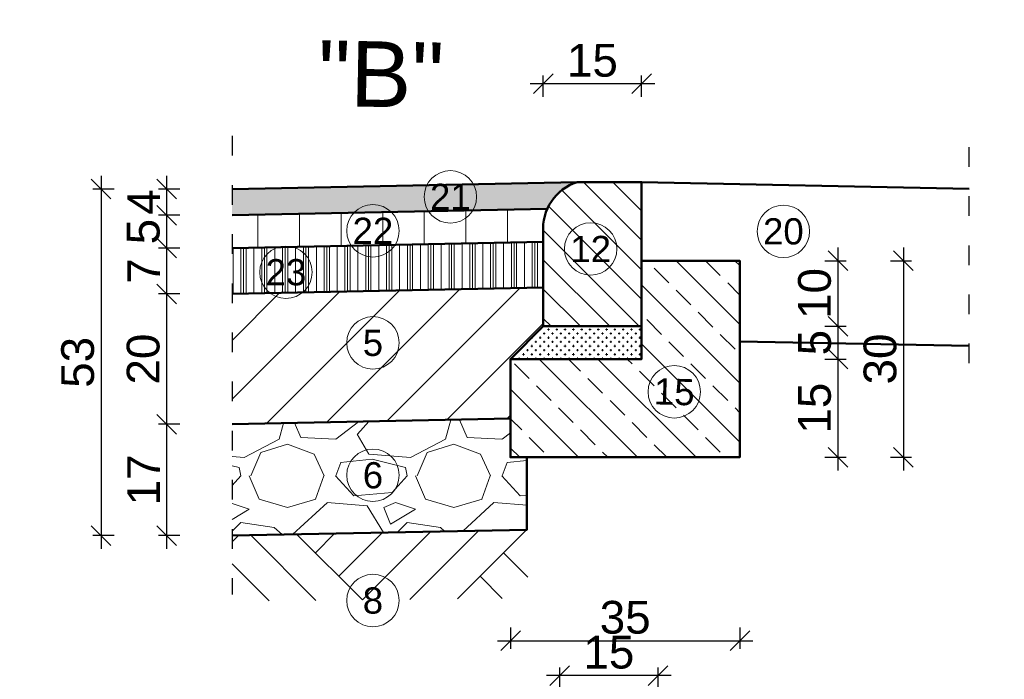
# Model space of a CAD drawing. Extents: x 8014 to 6635291, y -5609 to 5765892.
# Tile 90 of 151: x 6601047 to 6601197, y 5732565 to 5732665. Entities that reach past the tile are written whole.
import ezdxf
from ezdxf.enums import TextEntityAlignment as Align

# ---------------------------------------------------------------- set-up
doc = ezdxf.new("R2010")
doc.units = 0
doc.header["$PDSIZE"] = 0.75
doc.linetypes.add('ACAD_ISO03W100', pattern=[30, 12, -18])
doc.layers.get('0').update_dxf_attribs({"linetype": 'CONTINUOUS'})
doc.layers.get('Defpoints').update_dxf_attribs({"linetype": 'CONTINUOUS'})
doc.layers.add('a_zieleń', color=80, linetype='CONTINUOUS')
doc.layers.add('trasko konstrukcja', color=7, linetype='CONTINUOUS', lineweight=5)
doc.styles.add('Arial', font='arial.ttf')
doc.dimstyles.new('1-50', dxfattribs={"dimtxt": 5, "dimasz": 3, "dimexe": 1.25, "dimexo": 0.625, "dimgap": 1, "dimtad": 1, "dimdec": 0, "dimrnd": 0.5, "dimtxsty": 'Arial', "dimblk": 'OBLIQUE', "dimcen": 2, "dimdle": 2, "dimclrd": 7, "dimclrt": 7, "dimadec": 0, "dimazin": 0, "dimtfac": 1, "dimtdec": 0, "dimtmove": 0, "dimatfit": 3, "dimldrblk": 'ARCHTICK', "dimfxl": 2, "dimfxlon": 1, "dimarcsym": 0})

# ---------------------------------------------------------------- blocks, each defined once
blk = doc.blocks.new('_Oblique')
at = {"color": 0, "linetype": 'ByBlock', "lineweight": -2}
blk.add_line((-0.5, -0.5), (0.5, 0.5), dxfattribs=at)
blk = doc.blocks.new('*D581')
at = {"color": 0, "lineweight": -2}
for p, q in [((6601069.55, 5732641.42), (6601069.55, 5732633.42)), ((6601071.55, 5732639.42), (6601068.3, 5732639.42)), ((6601071.55, 5732635.42), (6601068.3, 5732635.42))]:
    blk.add_line(p, q, dxfattribs=at)
at = {"layer": 'Defpoints', "color": 0}
for p in [(6601079.55, 5732639.42), (6601069.55, 5732635.42), (6601079.55, 5732635.42)]:
    blk.add_point(p, dxfattribs=at)
at = {"color": 0, "lineweight": -2, "xscale": 3, "yscale": 3, "zscale": 3}
for p, rotation in [((6601069.55, 5732639.42), 90), ((6601069.55, 5732635.42), 270)]:
    blk.add_blockref('_Oblique', p, dxfattribs=dict(at, rotation=rotation))
at = {"color": 0, "lineweight": 9, "insert": (6601066.05, 5732637.42), "char_height": 5, "attachment_point": 5, "rotation": 90, "style": 'Arial'}
blk.add_mtext('4', dxfattribs=at)
blk = doc.blocks.new('_Dot')
at = {"color": 0, "linetype": 'ByBlock', "lineweight": -2}
blk.add_line((-0.5, 0), (-1, 0), dxfattribs=at)
at = {"color": 0, "linetype": 'ByBlock', "const_width": 0.5}
blk.add_lwpolyline([(-0.25, 0, 1), (0.25, 0, 1)], format="xyb", close=True, dxfattribs=at)
blk = doc.blocks.new('*D582')
at = {"color": 0, "lineweight": -2}
for p, q in [((6601069.55, 5732637.42), (6601069.55, 5732628.42)), ((6601071.55, 5732635.42), (6601068.3, 5732635.42)), ((6601071.55, 5732630.42), (6601068.3, 5732630.42))]:
    blk.add_line(p, q, dxfattribs=at)
at = {"layer": 'Defpoints', "color": 0}
for p in [(6601079.55, 5732635.42), (6601069.55, 5732630.42), (6601079.55, 5732630.42)]:
    blk.add_point(p, dxfattribs=at)
at = {"color": 0, "lineweight": -2, "xscale": 3, "yscale": 3, "zscale": 3}
for p, rotation in [((6601069.55, 5732635.42), 90), ((6601069.55, 5732630.42), 270)]:
    blk.add_blockref('_Oblique', p, dxfattribs=dict(at, rotation=rotation))
at = {"color": 0, "lineweight": 9, "insert": (6601066.01, 5732632.92), "char_height": 5, "attachment_point": 5, "rotation": 90, "style": 'Arial'}
blk.add_mtext('5', dxfattribs=at)
blk = doc.blocks.new('*D583')
at = {"color": 0, "lineweight": -2}
for p, q in [((6601069.55, 5732632.42), (6601069.55, 5732621.42)), ((6601071.55, 5732630.42), (6601068.3, 5732630.42)), ((6601071.55, 5732623.42), (6601068.3, 5732623.42))]:
    blk.add_line(p, q, dxfattribs=at)
at = {"layer": 'Defpoints', "color": 0}
for p in [(6601079.55, 5732630.42), (6601069.55, 5732623.42), (6601079.21, 5732623.42)]:
    blk.add_point(p, dxfattribs=at)
at = {"color": 0, "lineweight": -2, "xscale": 3, "yscale": 3, "zscale": 3}
for p, rotation in [((6601069.55, 5732630.42), 90), ((6601069.55, 5732623.42), 270)]:
    blk.add_blockref('_Oblique', p, dxfattribs=dict(at, rotation=rotation))
at = {"color": 0, "lineweight": 9, "insert": (6601066.05, 5732626.92), "char_height": 5, "attachment_point": 5, "rotation": 90, "style": 'Arial'}
blk.add_mtext('7', dxfattribs=at)
blk = doc.blocks.new('*D584')
at = {"color": 0, "lineweight": -2}
for p, q in [((6601069.55, 5732605.53), (6601069.55, 5732584.53)), ((6601071.55, 5732603.53), (6601068.3, 5732603.53)), ((6601071.55, 5732586.53), (6601068.3, 5732586.53))]:
    blk.add_line(p, q, dxfattribs=at)
at = {"layer": 'Defpoints', "color": 0}
for p in [(6601079.55, 5732603.53), (6601069.55, 5732586.53), (6601079.55, 5732586.53)]:
    blk.add_point(p, dxfattribs=at)
at = {"color": 0, "lineweight": -2, "xscale": 3, "yscale": 3, "zscale": 3}
for p, rotation in [((6601069.55, 5732603.53), 90), ((6601069.55, 5732586.53), 270)]:
    blk.add_blockref('_Oblique', p, dxfattribs=dict(at, rotation=rotation))
at = {"color": 0, "lineweight": 9, "insert": (6601066.04, 5732595.03), "char_height": 5, "attachment_point": 5, "rotation": 90, "style": 'Arial'}
blk.add_mtext('17', dxfattribs=at)
blk = doc.blocks.new('*D585')
at = {"color": 0, "lineweight": -2}
for p, q in [((6601059.55, 5732641.42), (6601059.55, 5732584.53)), ((6601061.55, 5732639.42), (6601058.3, 5732639.42)), ((6601061.55, 5732586.53), (6601058.3, 5732586.53))]:
    blk.add_line(p, q, dxfattribs=at)
at = {"layer": 'Defpoints', "color": 0}
for p in [(6601079.55, 5732639.42), (6601059.55, 5732586.53), (6601079.55, 5732586.53)]:
    blk.add_point(p, dxfattribs=at)
at = {"color": 0, "lineweight": -2, "xscale": 3, "yscale": 3, "zscale": 3}
for p, rotation in [((6601059.55, 5732639.42), 90), ((6601059.55, 5732586.53), 270)]:
    blk.add_blockref('_Oblique', p, dxfattribs=dict(at, rotation=rotation))
at = {"color": 0, "lineweight": 9, "insert": (6601056, 5732612.97), "char_height": 5, "attachment_point": 5, "rotation": 90, "style": 'Arial'}
blk.add_mtext('53', dxfattribs=at)
blk = doc.blocks.new('*D586')
at = {"color": 0, "lineweight": -2}
for p, q in [((6601172.01, 5732630.48), (6601172.01, 5732616.48)), ((6601170.01, 5732628.48), (6601173.26, 5732628.48)), ((6601170.01, 5732618.48), (6601173.26, 5732618.48))]:
    blk.add_line(p, q, dxfattribs=at)
at = {"layer": 'Defpoints', "color": 0}
for p in [(6601142.04, 5732628.48), (6601137.01, 5732618.48), (6601172.01, 5732618.48)]:
    blk.add_point(p, dxfattribs=at)
at = {"color": 0, "lineweight": -2, "xscale": 3, "yscale": 3, "zscale": 3}
for p, rotation in [((6601172.01, 5732628.48), 90), ((6601172.01, 5732618.48), 270)]:
    blk.add_blockref('_Oblique', p, dxfattribs=dict(at, rotation=rotation))
at = {"color": 0, "lineweight": 9, "insert": (6601168.46, 5732623.48), "char_height": 5, "attachment_point": 5, "rotation": 90, "style": 'Arial'}
blk.add_mtext('10', dxfattribs=at)
blk = doc.blocks.new('_ArchTick')
at = {"color": 0, "linetype": 'ByBlock', "const_width": 0.15}
blk.add_lwpolyline([(-0.5, -0.5), (0.5, 0.5)], dxfattribs=at)
blk = doc.blocks.new('*D587')
at = {"color": 0, "lineweight": -2}
for p, q in [((6601172.01, 5732620.48), (6601172.01, 5732611.48)), ((6601170.01, 5732618.48), (6601173.26, 5732618.48)), ((6601170.01, 5732613.48), (6601173.26, 5732613.48))]:
    blk.add_line(p, q, dxfattribs=at)
at = {"layer": 'Defpoints', "color": 0}
for p in [(6601137.01, 5732618.48), (6601137.01, 5732613.48), (6601172.01, 5732613.48)]:
    blk.add_point(p, dxfattribs=at)
at = {"color": 0, "lineweight": -2, "xscale": 3, "yscale": 3, "zscale": 3}
for p, rotation in [((6601172.01, 5732618.48), 90), ((6601172.01, 5732613.48), 270)]:
    blk.add_blockref('_Oblique', p, dxfattribs=dict(at, rotation=rotation))
at = {"color": 0, "lineweight": 9, "insert": (6601168.47, 5732615.98), "char_height": 5, "attachment_point": 5, "rotation": 90, "style": 'Arial'}
blk.add_mtext('5', dxfattribs=at)
blk = doc.blocks.new('*D588')
at = {"color": 0, "lineweight": -2}
for p, q in [((6601172.01, 5732615.48), (6601172.01, 5732596.48)), ((6601170.01, 5732613.48), (6601173.26, 5732613.48)), ((6601170.01, 5732598.48), (6601173.26, 5732598.48))]:
    blk.add_line(p, q, dxfattribs=at)
at = {"layer": 'Defpoints', "color": 0}
for p in [(6601137.01, 5732613.48), (6601137.01, 5732598.48), (6601172.01, 5732598.48)]:
    blk.add_point(p, dxfattribs=at)
at = {"color": 0, "lineweight": -2, "xscale": 3, "yscale": 3, "zscale": 3}
for p, rotation in [((6601172.01, 5732613.48), 90), ((6601172.01, 5732598.48), 270)]:
    blk.add_blockref('_Oblique', p, dxfattribs=dict(at, rotation=rotation))
at = {"color": 0, "lineweight": 9, "insert": (6601168.46, 5732605.98), "char_height": 5, "attachment_point": 5, "rotation": 90, "style": 'Arial'}
blk.add_mtext('15', dxfattribs=at)
blk = doc.blocks.new('*D589')
at = {"color": 0, "lineweight": -2}
for p, q in [((6601182.01, 5732630.48), (6601182.01, 5732596.48)), ((6601180.01, 5732628.48), (6601183.26, 5732628.48)), ((6601180.01, 5732598.48), (6601183.26, 5732598.48))]:
    blk.add_line(p, q, dxfattribs=at)
at = {"layer": 'Defpoints', "color": 0}
for p in [(6601152.01, 5732628.48), (6601152.01, 5732598.48), (6601182.01, 5732598.48)]:
    blk.add_point(p, dxfattribs=at)
at = {"color": 0, "lineweight": -2, "xscale": 3, "yscale": 3, "zscale": 3}
for p, rotation in [((6601182.01, 5732628.48), 90), ((6601182.01, 5732598.48), 270)]:
    blk.add_blockref('_Oblique', p, dxfattribs=dict(at, rotation=rotation))
at = {"color": 0, "lineweight": 9, "insert": (6601178.46, 5732613.48), "char_height": 5, "attachment_point": 5, "rotation": 90, "style": 'Arial'}
blk.add_mtext('30', dxfattribs=at)
blk = doc.blocks.new('*D590')
at = {"color": 0, "lineweight": -2}
for p, q in [((6601144.04, 5732655.48), (6601125.04, 5732655.48)), ((6601127.04, 5732653.48), (6601127.04, 5732656.73)), ((6601142.04, 5732653.48), (6601142.04, 5732656.73))]:
    blk.add_line(p, q, dxfattribs=at)
at = {"layer": 'Defpoints', "color": 0}
for p in [(6601127.04, 5732655.48), (6601127.04, 5732635.48), (6601142.04, 5732635.48)]:
    blk.add_point(p, dxfattribs=at)
at = {"color": 0, "lineweight": -2, "xscale": 3, "yscale": 3, "zscale": 3, "rotation": 180}
blk.add_blockref('_Oblique', (6601127.04, 5732655.48), dxfattribs=at)
at = {"color": 0, "lineweight": -2, "xscale": 3, "yscale": 3, "zscale": 3}
blk.add_blockref('_Oblique', (6601142.04, 5732655.48), dxfattribs=at)
at = {"color": 0, "lineweight": 13, "insert": (6601134.54, 5732659.03), "char_height": 5, "attachment_point": 5, "style": 'Arial'}
blk.add_mtext('15', dxfattribs=at)
blk = doc.blocks.new('*D591')
at = {"color": 0, "lineweight": -2}
for p, q in [((6601122.04, 5732572.48), (6601122.04, 5732569.23)), ((6601157.04, 5732572.48), (6601157.04, 5732569.23)), ((6601120.04, 5732570.48), (6601159.04, 5732570.48))]:
    blk.add_line(p, q, dxfattribs=at)
at = {"layer": 'Defpoints', "color": 0}
for p in [(6601122.04, 5732590.48), (6601157.04, 5732590.48), (6601157.04, 5732570.48)]:
    blk.add_point(p, dxfattribs=at)
at = {"color": 0, "lineweight": -2, "xscale": 3, "yscale": 3, "zscale": 3, "rotation": 180}
blk.add_blockref('_Oblique', (6601122.04, 5732570.48), dxfattribs=at)
at = {"color": 0, "lineweight": -2, "xscale": 3, "yscale": 3, "zscale": 3}
blk.add_blockref('_Oblique', (6601157.04, 5732570.48), dxfattribs=at)
at = {"color": 0, "lineweight": 9, "insert": (6601139.54, 5732574.03), "char_height": 5, "attachment_point": 5, "style": 'Arial'}
blk.add_mtext('35', dxfattribs=at)
blk = doc.blocks.new('*D623')
at = {"color": 0, "lineweight": -2}
for p, q in [((6601069.55, 5732625.42), (6601069.55, 5732601.53)), ((6601071.55, 5732623.42), (6601068.3, 5732623.42)), ((6601071.55, 5732603.53), (6601068.3, 5732603.53))]:
    blk.add_line(p, q, dxfattribs=at)
at = {"layer": 'Defpoints', "color": 0}
for p in [(6601079.21, 5732623.42), (6601069.55, 5732603.53), (6601079.55, 5732603.53)]:
    blk.add_point(p, dxfattribs=at)
at = {"color": 0, "lineweight": -2, "xscale": 3, "yscale": 3, "zscale": 3}
for p, rotation in [((6601069.55, 5732623.42), 90), ((6601069.55, 5732603.53), 270)]:
    blk.add_blockref('_Oblique', p, dxfattribs=dict(at, rotation=rotation))
at = {"color": 0, "lineweight": 9, "insert": (6601066, 5732613.47), "char_height": 5, "attachment_point": 5, "rotation": 90, "style": 'Arial'}
blk.add_mtext('20', dxfattribs=at)
blk = doc.blocks.new('*D852')
at = {"color": 0, "lineweight": -2}
for p, q in [((6601146.55, 5732565.16), (6601127.55, 5732565.16)), ((6601129.55, 5732563.16), (6601129.55, 5732566.41)), ((6601144.55, 5732563.16), (6601144.55, 5732566.41))]:
    blk.add_line(p, q, dxfattribs=at)
at = {"layer": 'Defpoints', "color": 0}
for p in [(6601129.55, 5732565.16), (6601129.55, 5732545.16), (6601144.55, 5732545.16)]:
    blk.add_point(p, dxfattribs=at)
at = {"color": 0, "lineweight": -2, "xscale": 3, "yscale": 3, "zscale": 3, "rotation": 180}
blk.add_blockref('_Oblique', (6601129.55, 5732565.16), dxfattribs=at)
at = {"color": 0, "lineweight": -2, "xscale": 3, "yscale": 3, "zscale": 3}
blk.add_blockref('_Oblique', (6601144.55, 5732565.16), dxfattribs=at)
at = {"color": 0, "lineweight": 18, "insert": (6601137.05, 5732568.71), "char_height": 5, "attachment_point": 5, "style": 'Arial'}
blk.add_mtext('15', dxfattribs=at)

msp = doc.modelspace()

# ---------------------------------------------------------------- hatches: boundary and pattern name
at = {"lineweight": 15}
h = msp.add_hatch(dxfattribs=at)
h.set_pattern_fill('ANSI31', color=256, style=0)
h.set_pattern_definition([(135, (6601218.5252, 5732222.8375), (2.245064, 2.245064), [])])
edge = h.paths.add_edge_path()
edge.add_line((6601142.035, 5732640.476), (6601142.035, 5732618.476))
edge.add_line((6601142.035, 5732618.476), (6601127.035, 5732618.476))
edge.add_line((6601127.035, 5732618.476), (6601127.035, 5732632.776))
edge.add_arc((6601134.44, 5732633.381), 7.43, 107.26395, 184.6718, ccw=False)
edge.add_line((6601132.235, 5732640.476), (6601142.035, 5732640.476))
h = msp.add_hatch(dxfattribs=at)
h.set_pattern_fill('ANSI33', color=256, style=0)
h.set_pattern_definition([(135, (6601539.086, 5732137.917), (4.49013, 4.49013), []), (135, (6601534.5956, 5732137.917), (4.49013, 4.49013), [3.175, -1.5875])])
h.paths.add_polyline_path([(6601157.035, 5732598.476), (6601122.035, 5732598.476), (6601122.035, 5732613.476), (6601142.035, 5732613.476), (6601142.035, 5732628.476), (6601157.035, 5732628.476)])
h = msp.add_hatch(dxfattribs=at)
h.set_pattern_fill('ANSI31', color=256, scale=2, style=0)
h.set_pattern_definition([(45, (-701.1757, -971.201), (-4.4901280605, 4.4901280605), [])])
h.paths.add_polyline_path([(6601079.548, 5732623.422), (6601079.548, 5732603.526), (6601122.035, 5732604.376), (6601122.035, 5732613.476), (6601127.035, 5732618.476), (6601127.035, 5732624.372)])
h = msp.add_hatch(dxfattribs=at)
h.set_pattern_fill('CROSS', color=256, scale=0.1, style=0)
h.set_pattern_definition([(180, (6601279.74263, 5732250.33687), (-0.635, 0.635), [0.3175, -0.9525]), (90, (6601279.5839, 5732250.1781), (0.635, 0.635), [0.3175, -0.9525])])
h.paths.add_polyline_path([(6601142.035, 5732618.476), (6601142.035, 5732613.476), (6601122.035, 5732613.476), (6601127.035, 5732618.476)])
h = msp.add_hatch(dxfattribs=at)
h.set_pattern_fill('GRAVEL', color=256, style=0)
h.set_pattern_definition([(228.01279, (6603036.5067, 5732595.482), (-203.2, -228.6), [3.41721, -338.30484]), (184.96974, (6603034.2207, 5732592.942), (304.7999999, 25.40000145), [5.86405, -580.5405]), (132.51045, (6603028.3787, 5732592.434), (254.0000001, -279.3999999), [4.13482, -409.34723]), (267.27369, (6603018.4727, 5732586.084), (25.40000005, 508), [5.34005, -528.66437]), (292.833654, (6603018.2187, 5732580.75), (-127, 304.8), [5.23634, -518.39808]), (357.27369, (6603020.2507, 5732575.924), (-508, 25.40000005), [5.34005, -528.66437]), (37.69424, (6603025.5847, 5732575.67), (-330.2, -254), [7.06194, -699.13115]), (72.25533, (6603031.1727, 5732579.988), (177.80000005, 558.8), [6.6672, -660.05257]), (121.429566, (6603033.2047, 5732586.338), (-203.2, 330.2), [5.35813, -530.45546]), (175.23636, (6603030.4107, 5732590.91), (279.4, -25.4), [6.11713, -299.73937]), (222.39744, (6603024.3147, 5732591.418), (-304.8, -279.4), [7.91078, -783.16773]), (138.81407, (6603043.6187, 5732585.83), (-177.8, 152.4), [2.70005, -267.30566]), (171.469234, (6603041.5867, 5732587.608), (330.2, -50.79999994), [5.13682, -508.5464]), (225, (6603036.507, 5732588.37), (-4e-15, -25.4), [3.5921, -32.32893]), (203.1986, (6603034.7287, 5732591.418), (127, 50.8), [1.9344, -191.50622]), (291.8014, (6603032.9507, 5732590.656), (-25.4, 76.2), [2.73566, -134.04753]), (30.96376, (6603033.9667, 5732588.116), (76.2, 50.8), [4.4432, -143.66298]), (161.56505, (6603037.777, 5732590.402), (50.8, -25.4), [3.21287, -77.10898]), (16.38954, (6603018.2187, 5732590.656), (254, 76.2), [4.50088, -445.58827]), (70.34618, (6603022.5367, 5732591.926), (-101.6, -279.4), [3.776, -373.82216]), (293.1986, (6603037.7767, 5732595.482), (-50.8, 127), [3.8688, -189.57184]), (343.61046, (6603039.3007, 5732591.926), (-254, 76.2), [4.50088, -445.58827]), (339.44395, (6603018.2187, 5732574.908), (-127, 50.8), [4.34035, -212.67734]), (294.77514, (6603022.2827, 5732573.384), (-127.0000002, 279.4), [3.63672, -360.03593]), (66.8014, (6603038.0307, 5732570.082), (50.8, 127), [3.8688, -189.57184]), (17.354025, (6603039.5547, 5732573.638), (-330.2, -101.6), [4.25783, -421.52376]), (69.44395, (6603025.5847, 5732570.082), (-50.8, -127), [2.17018, -214.84752]), (101.30993, (6603036.5067, 5732570.082), (-25.4, 101.6), [1.29515, -128.21995]), (165.96376, (6603036.253, 5732571.352), (76.2, -25.4), [5.23634, -99.49055]), (186.009006, (6603031.1727, 5732572.622), (254, 25.4), [4.85267, -480.41365]), (303.69007, (6603033.967, 5732585.83), (-25.4, 50.8), [3.66324, -87.91776]), (353.157227, (6603035.9987, 5732582.782), (431.8, -50.8), [6.39557, -633.1601]), (60.9454, (6603042.3487, 5732582.02), (-101.6, -177.8), [2.61508, -258.89392]), (90, (6603043.619, 5732584.306), (-25.4, 25.4), [1.524, -23.876]), (120.25644, (6603030.6647, 5732573.384), (101.6, -177.8), [3.52867, -349.3394]), (48.01279, (6603028.8867, 5732576.432), (203.2, 228.6), [6.83443, -334.88762]), (0, (6603033.459, 5732581.512), (25.4, 25.4), [6.604, -18.796]), (325.30485, (6603040.0627, 5732581.512), (254.0000001, -177.7999999), [4.0161, -397.59317]), (254.0546, (6603043.3647, 5732579.226), (-25.4, -101.6), [3.6983, -181.2165]), (207.645975, (6603042.3487, 5732575.67), (-482.6, -253.99999997), [6.02145, -596.12464]), (175.42608, (6603037.0147, 5732572.876), (-330.2, 25.4), [6.3703, -630.65846])])
h.paths.add_polyline_path([(6601124.548, 5732598.476), (6601124.548, 5732587.426), (6601079.548, 5732586.526), (6601079.548, 5732603.526), (6601122.035, 5732604.376), (6601122.035, 5732598.476)])
at = {"linetype": 'ByBlock', "lineweight": -2, "transparency": 33554687}
h = msp.add_hatch(dxfattribs=at)
h.set_pattern_fill('AR-PARQ1', color=256, scale=0.1, angle=45)
h.set_pattern_definition([(135, (-1170.526, -3939.073), (-43.10522938, 3e-15), [30.48, -30.48]), (135, (-1166.934, -3935.48), (-43.10522938, 3e-15), [30.48, -30.48]), (135, (-1163.342, -3931.89), (-43.10522938, 3e-15), [30.48, -30.48]), (135, (-1159.75, -3928.297), (-43.10522938, 3e-15), [30.48, -30.48]), (135, (-1156.158, -3924.705), (-43.10522938, 3e-15), [30.48, -30.48]), (135, (-1152.566, -3921.113), (-43.10522938, 3e-15), [30.48, -30.48]), (135, (-1148.974, -3917.52), (-43.10522938, 3e-15), [30.48, -30.48]), (45, (-1192.08, -3917.52), (43.10522938, 0), [30.48, -30.48]), (45, (-1195.67, -3913.928), (43.10522938, 0), [30.48, -30.48]), (45, (-1199.263, -3910.336), (43.10522938, 0), [30.48, -30.48]), (45, (-1202.855, -3906.744), (43.10522938, 0), [30.48, -30.48]), (45, (-1206.447, -3903.152), (43.10522938, 0), [30.48, -30.48]), (45, (-1210.04, -3899.56), (43.10522938, 0), [30.48, -30.48]), (45, (-1213.632, -3895.968), (43.10522938, 0), [30.48, -30.48])])
h.paths.add_polyline_path([(6601079.548, 5732586.526), (6601079.548, 5732576.526), (6601124.757, 5732576.968), (6601124.548, 5732587.426)])
at = {"layer": 'a_zieleń', "transparency": 33554687}
h = msp.add_hatch(dxfattribs=at)
h.set_pattern_fill('ANSI31', color=256, scale=2, angle=0.54156)
h.set_pattern_definition([(45.54155787, (6600987.53512, 5732094.77134), (-0.1784396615, 0.175097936), [])])
edge = h.paths.add_edge_path()
edge.add_line((6601184.523, 5731785.715), (6601184.767, 5731785.473))
edge.add_line((6601184.767, 5731785.473), (6601208.79, 5731802.27))
edge.add_line((6601208.79, 5731802.27), (6601211.05, 5731814.48))
edge.add_line((6601211.05, 5731814.48), (6601142.151, 5731813.823))
edge.add_arc((6601143.698, 5731819.102), 5.501, 253.66034, 270.54751)
edge.add_line((6601143.751, 5731813.601), (6601191.034, 5731814.053))
edge.add_arc((6601191.122, 5731812.113), 1.942, 359.83741, 92.59397, ccw=False)
edge.add_line((6601193.063, 5731812.108), (6601193.074, 5731811.004))
edge.add_line((6601193.074, 5731811.004), (6601197.383, 5731811.045))
edge.add_line((6601197.383, 5731811.045), (6601197.425, 5731806.621))
edge.add_line((6601197.425, 5731806.621), (6601199.732, 5731806.642))
edge.add_line((6601199.732, 5731806.642), (6601199.803, 5731799.171))
edge.add_line((6601199.803, 5731799.171), (6601197.516, 5731797.165))
edge.add_line((6601197.516, 5731797.165), (6601194.216, 5731797.133))
edge.add_line((6601194.216, 5731797.133), (6601194.251, 5731793.47))
edge.add_arc((6601191.538, 5731793.658), 2.72, 281.08945, 356.03579, ccw=False)
edge.add_line((6601192.061, 5731790.989), (6601185.152, 5731786.156))
edge.add_arc((71774552.687, -87417922.681), 113685689.918, 124.97904394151, 124.97904432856)
h.paths.add_polyline_path([(6601204.906, 5731809.178), (6601202.577, 5731808.579), (6601203.741, 5731808.879)], flags=16)
at = {"layer": 'trasko konstrukcja'}
msp.add_hatch(color=253, dxfattribs=at).paths.add_polyline_path([(6601132.235, 5732640.476), (6601079.548, 5732639.422), (6601079.548, 5732635.422), (6601127.645, 5732636.384, -0.2166411)])
h = msp.add_hatch(dxfattribs=at)
h.set_pattern_fill('LINE', color=253, scale=2, angle=270, style=0)
h.set_pattern_definition([(270, (-751.1757, -2461.201), (6.35, -1e-15), [])])
h.paths.add_polyline_path([(6601079.548, 5732635.422), (6601079.548, 5732630.422), (6601127.035, 5732631.372), (6601127.035, 5732632.776, -0.1250571), (6601127.645, 5732636.384)])
h = msp.add_hatch(dxfattribs=at)
h.set_pattern_fill('PLASTI', color=253, scale=0.5, angle=270, style=0)
h.set_pattern_definition([(270, (9619932.0182, 7142004.0287), (-3.175, -6e-16), []), (270, (9619931.6214, 7142004.0287), (-3.175, -6e-16), []), (270, (9619931.2245, 7142004.0287), (-3.175, -6e-16), []), (270, (9619930.034, 7142004.0287), (-3.175, -6e-16), [])])
h.paths.add_polyline_path([(6601127.035, 5732631.372), (6601079.548, 5732630.422), (6601079.548, 5732623.422), (6601127.035, 5732624.372)])

# ---------------------------------------------------------------- linework, layer by layer
at = {"linetype": 'ACAD_ISO03W100', "ltscale": 0.25}
for points in [[(6601079.548, 5732647.526), (6601079.548, 5732577.526)], [(6601192.011, 5732645.827), (6601192.011, 5732611.111)]]:
    msp.add_lwpolyline(points, dxfattribs=at)
at = {"lineweight": 50}
for points in [[(6601132.235, 5732640.476), (6601079.548, 5732639.422)], [(6601142.035, 5732640.476), (6601192.035, 5732639.476)], [(6601127.645, 5732636.384), (6601079.548, 5732635.422)], [(6601127.035, 5732631.372), (6601079.548, 5732630.422)], [(6601127.035, 5732624.372), (6601079.548, 5732623.422)], [(6601157.035, 5732616.176), (6601192.035, 5732615.476)], [(6601122.035, 5732604.376), (6601079.548, 5732603.526)], [(6601124.548, 5732598.476), (6601124.548, 5732587.426), (6601079.548, 5732586.526)]]:
    msp.add_lwpolyline(points, dxfattribs=at)
at = {"lineweight": 15}
msp.add_lwpolyline([(6601142.035, 5732640.476), (6601142.035, 5732618.476), (6601127.035, 5732618.476), (6601127.035, 5732632.776), (6601127.035, 5732632.776, -0.3512135), (6601132.235, 5732640.476), (6601132.235, 5732640.476)], format="xyb", close=True, dxfattribs=at)
at = {"lineweight": 50}
msp.add_lwpolyline([(6601127.035, 5732632.776), (6601127.035, 5732618.476), (6601142.035, 5732618.476), (6601142.035, 5732640.476), (6601132.235, 5732640.476, 0.3512135)], format="xyb", close=True, dxfattribs=at)
at = {"lineweight": 15}
msp.add_lwpolyline([(6601157.035, 5732598.476), (6601122.035, 5732598.476), (6601122.035, 5732598.476), (6601122.035, 5732613.476), (6601122.035, 5732613.476), (6601142.035, 5732613.476), (6601142.035, 5732628.476), (6601157.035, 5732628.476)], close=True, dxfattribs=at)
at = {"lineweight": 50}
for points in [[(6601142.035, 5732613.476), (6601142.035, 5732618.476), (6601142.035, 5732628.476), (6601157.035, 5732628.476), (6601157.035, 5732598.476), (6601122.035, 5732598.476), (6601122.035, 5732613.476)], [(6601127.035, 5732618.476), (6601142.035, 5732618.476), (6601142.035, 5732613.476), (6601122.035, 5732613.476)]]:
    msp.add_lwpolyline(points, close=True, dxfattribs=at)
at = {"color": 5, "lineweight": 20}
for centre in [(6601112.858, 5732638.227), (6601101.041, 5732633.045), (6601163.681, 5732632.964), (6601134.272, 5732630.275), (6601087.77, 5732626.726), (6601101.041, 5732615.945), (6601147.035, 5732608.476), (6601101.041, 5732595.74), (6601101.041, 5732576.622)]:
    msp.add_circle(centre, 4, dxfattribs=at)

# ---------------------------------------------------------------- texts
at = {"lineweight": 35, "style": 'Arial'}
msp.add_text('"B"', height=10, rotation=358.90289, dxfattribs=at).set_placement((6601102.258, 5732656.946), align=Align.MIDDLE_CENTER)
at = {"color": 5, "lineweight": 20, "style": 'Arial'}
for s, rotation, p in [('21', 0.03674, (6601112.858, 5732638.227)), ('22', 0.03674, (6601101.041, 5732633.045)), ('23', 0.03674, (6601087.77, 5732626.726)), ('5', 0.03674, (6601101.041, 5732615.945)), ('15', 358.34564, (6601147.035, 5732608.476)), ('6', 0.03674, (6601101.041, 5732595.74)), ('8', 0.03674, (6601101.041, 5732576.622))]:
    msp.add_text(s, height=4, rotation=rotation, dxfattribs=at).set_placement(p, align=Align.MIDDLE_CENTER)
for s, p in [('20', (6601163.681, 5732632.964)), ('12', (6601134.272, 5732630.275))]:
    msp.add_text(s, height=4, dxfattribs=at).set_placement(p, align=Align.MIDDLE_CENTER)

# ---------------------------------------------------------------- dimensions: what is measured, and where the dimension line sits
at = {"color": 5, "lineweight": 13}
dim = msp.add_linear_dim(base=(6601127.035, 5732655.476), p1=(6601142.035, 5732635.476), p2=(6601127.035, 5732635.476), dimstyle='1-50', override={"dimclrd": 0, "dimclre": 0, "dimclrt": 0}, dxfattribs=at)
dim.commit()
dim.dimension.update_dxf_attribs({"geometry": '*D590', "text_midpoint": (6601134.535, 5732659.029)})
at = {"color": 5, "lineweight": 9}
for base, p1, p2, override, picture, middle in [((6601059.552, 5732586.526), (6601079.548, 5732639.422), (6601079.548, 5732586.526), {"dimtxsty": 'Arial', "dimclrd": 0, "dimclre": 0, "dimclrt": 0, "dimtmove": 1, "dimldrblk": 'Dot'}, '*D585', (6601055.997, 5732612.974)), ((6601069.55, 5732623.415), (6601079.548, 5732630.422), (6601079.21, 5732623.415), {"dimtxsty": 'Arial', "dimclrd": 0, "dimclre": 0, "dimclrt": 0, "dimtmove": 1, "dimldrblk": 'Dot'}, '*D583', (6601066.05, 5732626.919)), ((6601172.011, 5732618.476), (6601142.035, 5732628.476), (6601137.011, 5732618.476), {"dimclrd": 0, "dimclre": 0, "dimclrt": 0}, '*D586', (6601168.458, 5732623.476)), ((6601182.011, 5732598.476), (6601152.011, 5732628.476), (6601152.011, 5732598.476), {"dimclrd": 0, "dimclre": 0, "dimclrt": 0}, '*D589', (6601178.456, 5732613.476)), ((6601069.55, 5732603.526), (6601079.21, 5732623.415), (6601079.548, 5732603.526), {"dimclrd": 0, "dimclre": 0, "dimclrt": 0, "dimtmove": 1, "dimldrblk": 'Dot'}, '*D623', (6601065.997, 5732613.471)), ((6601172.011, 5732598.476), (6601137.011, 5732613.476), (6601137.011, 5732598.476), {"dimclrd": 0, "dimclre": 0, "dimclrt": 0, "dimtmove": 1}, '*D588', (6601168.458, 5732605.976)), ((6601069.55, 5732586.526), (6601079.548, 5732603.526), (6601079.548, 5732586.526), {"dimtxsty": 'Arial', "dimclrd": 0, "dimclre": 0, "dimclrt": 0, "dimtmove": 1, "dimldrblk": 'Dot'}, '*D584', (6601066.04, 5732595.026))]:
    dim = msp.add_linear_dim(base=base, p1=p1, p2=p2, angle=90, dimstyle='1-50', override=override, dxfattribs=at)
    dim.commit()
    dim.dimension.update_dxf_attribs({"geometry": picture, "text_midpoint": middle})
for base, p1, p2, override, picture, middle in [((6601069.55, 5732635.422), (6601079.548, 5732639.422), (6601079.548, 5732635.422), {"dimtxsty": 'Arial', "dimclrd": 0, "dimclre": 0, "dimclrt": 0, "dimtmove": 1, "dimldrblk": 'Dot'}, '*D581', (6601069.55, 5732637.422)), ((6601069.55, 5732630.422), (6601079.548, 5732635.422), (6601079.548, 5732630.422), {"dimtxsty": 'Arial', "dimclrd": 0, "dimclre": 0, "dimclrt": 0, "dimtmove": 1, "dimldrblk": 'Dot'}, '*D582', (6601069.55, 5732632.922)), ((6601172.011, 5732613.476), (6601137.011, 5732618.476), (6601137.011, 5732613.476), {"dimclrd": 0, "dimclre": 0, "dimclrt": 0, "dimtmove": 1}, '*D587', (6601172.011, 5732615.976))]:
    dim = msp.add_linear_dim(base=base, p1=p1, p2=p2, angle=90, dimstyle='1-50', override=override, dxfattribs=at)
    dim.commit()
    dim.dimension.update_dxf_attribs({"geometry": picture, "text_midpoint": middle, "dimtype": 160})
dim = msp.add_linear_dim(base=(6601157.035, 5732570.476), p1=(6601122.035, 5732590.476), p2=(6601157.035, 5732590.476), dimstyle='1-50', override={"dimclrd": 0, "dimclre": 0, "dimclrt": 0}, dxfattribs=at)
dim.commit()
dim.dimension.update_dxf_attribs({"geometry": '*D591', "text_midpoint": (6601139.535, 5732574.03)})
at = {"color": 5, "lineweight": 18}
dim = msp.add_linear_dim(base=(6601129.548, 5732565.161), p1=(6601144.548, 5732545.161), p2=(6601129.548, 5732545.161), dimstyle='1-50', override={"dimclrd": 0, "dimclre": 0, "dimclrt": 0}, dxfattribs=at)
dim.commit()
dim.dimension.update_dxf_attribs({"geometry": '*D852', "text_midpoint": (6601137.048, 5732568.714)})

doc.saveas('drawing.dxf')
